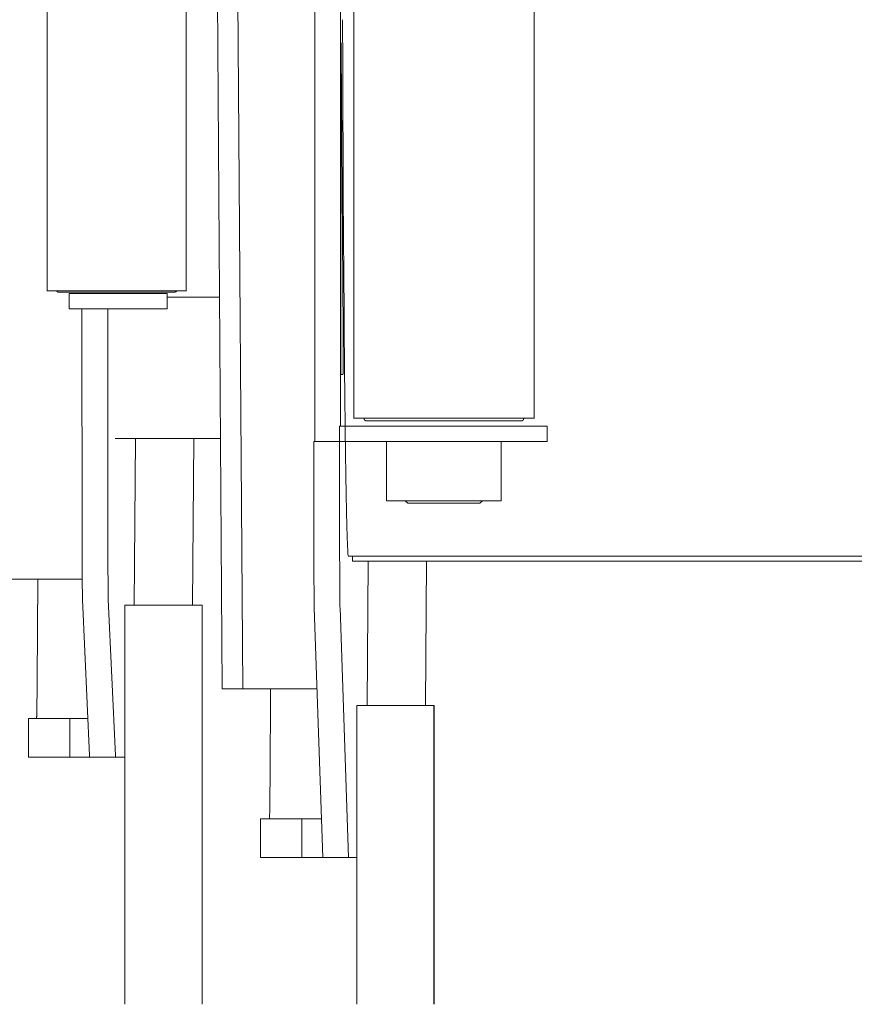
# Model space of a CAD drawing. Extents: x 0 to 59450, y 0 to 42050.
# Tile 99 of 256: x 25162 to 25486, y 7063 to 7445. Entities that reach past the tile are written whole.
import ezdxf

# ---------------------------------------------------------------- set-up
doc = ezdxf.new("R2010")
doc.units = 0
doc.header["$LTSCALE"] = 20
doc.header["$MEASUREMENT"] = 0
doc.layers.get('0').update_dxf_attribs({"linetype": 'CONTINUOUS'})
doc.layers.get('Defpoints').update_dxf_attribs({"linetype": 'CONTINUOUS'})
doc.dimstyles.new('DXF001', dxfattribs={"dimtxt": 3.1, "dimasz": 2, "dimexe": 2, "dimexo": 0.8, "dimgap": 0.09, "dimtad": 1, "dimdsep": 46, "dimtxsty": 'STANDARD', "dimcen": 0.09, "dimazin": 2, "dimtfac": 0.645161, "dimtdec": 4, "dimtmove": 0, "dimatfit": 3, "dimfxl": 1, "dimtvp": 0.66129, "dimtolj": 1, "dimtzin": 0, "dimarcsym": 0})

# ---------------------------------------------------------------- blocks, each defined once
blk = doc.blocks.new('_OPEN')
at = {"color": 0, "linetype": 'ByBlock', "lineweight": -2}
for p, q in [((-1, 0.166667), (0, 0)), ((0, 0), (-1, -0.166667)), ((0, 0), (-1, 0))]:
    blk.add_line(p, q, dxfattribs=at)
blk = doc.blocks.new('*D30')
at = {"color": 0, "linetype": 'Continuous', "lineweight": -2}
for p, q in [((29198.94, 9314.54), (23516.2, 9314.54)), ((23518.2, 9312.54), (23518.2, 6317.04)), ((29202.69, 6315.04), (23516.2, 6315.04))]:
    blk.add_line(p, q, dxfattribs=at)
at = {"layer": 'Defpoints', "color": 0, "linetype": 'Continuous'}
for p in [(29199.74, 9314.54), (23518.2, 6315.04), (29203.49, 6315.04)]:
    blk.add_point(p, dxfattribs=at)
at = {"color": 0, "linetype": 'Continuous', "lineweight": -2, "xscale": 2, "yscale": 2, "zscale": 2}
for p, rotation in [((23518.2, 9314.54), 90), ((23518.2, 6315.04), 270)]:
    blk.add_blockref('_OPEN', p, dxfattribs=dict(at, rotation=rotation))
at = {"color": 0, "linetype": 'Continuous', "lineweight": 13, "insert": (23468.11, 7988.69), "char_height": 100, "attachment_point": 5, "rotation": 90}
blk.add_mtext('\\A1;\\A1;3000', dxfattribs=at)

msp = doc.modelspace()

# ---------------------------------------------------------------- linework, layer by layer
at = {"color": 3, "linetype": 'Continuous', "lineweight": 13}
for p, q in [((25276.982, 8139.274), (25276.982, 7281.274)), ((25286.982, 7287.274), (25286.982, 8133.274)), ((25292.121, 8130.374), (25292.121, 7290.174)), ((25362.121, 7290.174), (25362.121, 8130.374)), ((25173.075, 8089.874), (25173.075, 7339.674)), ((25227.075, 7339.674), (25227.075, 8089.874)), ((25239.077, 7469.774), (25241.064, 7185.274)), ((25249.063, 7185.274), (25247.077, 7469.774)), ((25287.837, 7427.36), (25287.772, 7445.041)), ((25287.193, 7436.116), (25287.197, 7436.091)), ((25287.13, 7431.056), (25287.132, 7431.472)), ((25287.132, 7431.472), (25287.134, 7431.875)), ((25287.134, 7431.875), (25287.136, 7432.265)), ((25287.136, 7432.265), (25287.138, 7432.639)), ((25287.138, 7432.639), (25287.141, 7432.998)), ((25287.141, 7432.998), (25287.143, 7433.339)), ((25287.143, 7433.339), (25287.145, 7433.661)), ((25287.145, 7433.661), (25287.148, 7433.965)), ((25287.148, 7433.965), (25287.151, 7434.249)), ((25287.151, 7434.249), (25287.153, 7434.512)), ((25287.153, 7434.512), (25287.156, 7434.755)), ((25287.156, 7434.755), (25287.159, 7434.977)), ((25287.226, 7434.85), (25287.228, 7434.648)), ((25287.236, 7433.861), (25287.241, 7433.19)), ((25287.241, 7433.191), (25288.001, 7324.345)), ((25287.121, 7427.018), (25287.122, 7427.474)), ((25287.122, 7427.931), (25287.123, 7428.389)), ((25287.122, 7427.474), (25287.122, 7427.931)), ((25287.123, 7428.389), (25287.124, 7428.846)), ((25287.124, 7428.846), (25287.125, 7429.3)), ((25287.125, 7429.3), (25287.126, 7429.749)), ((25287.126, 7429.749), (25287.127, 7430.193)), ((25287.127, 7430.193), (25287.129, 7430.629)), ((25287.129, 7430.629), (25287.13, 7431.056)), ((25287.121, 7426.567), (25287.121, 7427.018)), ((25287.121, 7426.119), (25287.121, 7426.567)), ((25287.122, 7317.274), (25287.122, 7426.12)), ((25287.91, 7409.986), (25287.837, 7427.36)), ((25287.989, 7393.02), (25287.91, 7409.986)), ((25288.076, 7376.669), (25287.989, 7393.02)), ((25288.169, 7360.98), (25288.076, 7376.669)), ((25288.267, 7346.033), (25288.169, 7360.98)), ((25288.372, 7331.869), (25288.267, 7346.033)), ((25173.075, 7339.774), (25227.075, 7339.774)), ((25173.075, 7339.774), (25227.075, 7339.774)), ((25177.075, 7339.774), (25176.955, 7339.631)), ((25223.44, 7339.774), (25223.423, 7339.745)), ((25222.575, 7339.274), (25177.575, 7339.274)), ((25181.67, 7338.774), (25181.67, 7332.774)), ((25186.635, 7338.774), (25181.67, 7338.774)), ((25212.635, 7338.774), (25186.635, 7338.774)), ((25217.669, 7338.774), (25212.635, 7338.774)), ((25219.652, 7338.774), (25217.669, 7338.774)), ((25219.652, 7338.774), (25219.652, 7332.774)), ((25240.002, 7337.274), (25219.652, 7337.274)), ((25181.67, 7332.774), (25186.635, 7332.774)), ((25186.635, 7332.774), (25186.713, 7241.549)), ((25186.635, 7332.774), (25212.635, 7332.774)), ((25196.713, 7241.549), (25196.635, 7332.774)), ((25212.635, 7332.774), (25217.669, 7332.774)), ((25217.669, 7332.774), (25219.652, 7332.774)), ((25288.481, 7318.592), (25288.372, 7331.869)), ((25288.001, 7324.344), (25288.003, 7324.02)), ((25288.003, 7324.02), (25288.005, 7323.679)), ((25288.005, 7323.679), (25288.007, 7323.321)), ((25288.007, 7323.321), (25288.009, 7322.946)), ((25288.009, 7322.946), (25288.011, 7322.554)), ((25288.011, 7322.554), (25288.012, 7322.148)), ((25288.012, 7322.148), (25288.014, 7321.728)), ((25288.014, 7321.728), (25288.015, 7321.295)), ((25288.015, 7321.295), (25288.016, 7320.85)), ((25288.016, 7320.85), (25288.018, 7320.395)), ((25287.121, 7316.174), (25287.121, 7317.272)), ((25288.018, 7320.395), (25288.019, 7319.932)), ((25288.019, 7319.932), (25288.019, 7319.462)), ((25288.019, 7319.462), (25288.02, 7318.986)), ((25288.02, 7318.986), (25288.021, 7318.506)), ((25288.021, 7318.506), (25288.021, 7318.024)), ((25288.021, 7318.024), (25288.021, 7317.542)), ((25288.021, 7317.542), (25288.021, 7317.061)), ((25288.021, 7317.061), (25288.021, 7316.584)), ((25287.122, 7315.329), (25287.121, 7316.174)), ((25287.123, 7314.773), (25287.122, 7315.329)), ((25287.124, 7314.335), (25287.123, 7314.773)), ((25287.125, 7313.854), (25287.124, 7314.335)), ((25287.127, 7313.346), (25287.125, 7313.854)), ((25287.128, 7312.857), (25287.127, 7313.346)), ((25287.13, 7312.383), (25287.128, 7312.857)), ((25288.015, 7313.037), (25288.013, 7312.632)), ((25288.016, 7313.447), (25288.015, 7313.037)), ((25288.017, 7313.864), (25288.016, 7313.447)), ((25288.018, 7314.293), (25288.017, 7313.864)), ((25288.019, 7314.733), (25288.018, 7314.293)), ((25288.02, 7315.184), (25288.019, 7314.733)), ((25288.021, 7316.111), (25288.02, 7315.644)), ((25288.02, 7315.644), (25288.02, 7315.184)), ((25288.021, 7316.584), (25288.021, 7316.111)), ((25287.132, 7311.917), (25287.13, 7312.383)), ((25287.134, 7311.462), (25287.132, 7311.917)), ((25287.137, 7311.024), (25287.134, 7311.462)), ((25287.139, 7310.603), (25287.137, 7311.024)), ((25287.142, 7310.203), (25287.139, 7310.603)), ((25287.145, 7309.823), (25287.142, 7310.203)), ((25287.148, 7309.467), (25287.145, 7309.823)), ((25287.991, 7309.096), (25287.989, 7308.827)), ((25287.994, 7309.385), (25287.991, 7309.096)), ((25287.997, 7309.692), (25287.994, 7309.385)), ((25287.999, 7310.015), (25287.997, 7309.692)), ((25288.002, 7310.354), (25287.999, 7310.015)), ((25288.004, 7310.707), (25288.002, 7310.354)), ((25288.006, 7311.073), (25288.004, 7310.707)), ((25288.008, 7311.45), (25288.006, 7311.073)), ((25288.01, 7311.836), (25288.008, 7311.45)), ((25288.012, 7312.23), (25288.01, 7311.836)), ((25288.013, 7312.632), (25288.012, 7312.23)), ((25287.192, 7307.274), (25287.188, 7307.285)), ((25287.951, 7307.274), (25287.191, 7307.274)), ((25287.989, 7308.827), (25287.986, 7308.577)), ((25292.121, 7290.274), (25362.121, 7290.274)), ((25296.122, 7290.272), (25296.122, 7290.248)), ((25286.633, 7281.274), (25286.633, 7287.274)), ((25286.633, 7287.274), (25346.631, 7287.274)), ((25357.121, 7289.274), (25297.121, 7289.274)), ((25357.121, 7289.274), (25297.121, 7289.274)), ((25346.631, 7287.274), (25366.771, 7287.274)), ((25357.12, 7289.275), (25357.144, 7289.275)), ((25366.771, 7287.274), (25367.238, 7287.274)), ((25367.238, 7281.274), (25367.238, 7287.274)), ((25199.567, 7282.38), (25240.386, 7282.38)), ((25206.953, 7217.774), (25207.404, 7282.38)), ((25230.052, 7282.38), (25229.601, 7217.774)), ((25276.668, 7238.281), (25276.633, 7281.274)), ((25276.633, 7281.274), (25286.633, 7281.274)), ((25286.633, 7281.274), (25286.667, 7238.281)), ((25346.631, 7281.274), (25286.633, 7281.274)), ((25304.871, 7281.274), (25304.871, 7268.36)), ((25366.771, 7281.274), (25346.631, 7281.274)), ((25349.371, 7259.284), (25349.371, 7281.274)), ((25367.238, 7281.274), (25366.771, 7281.274)), ((25304.871, 7268.36), (25304.871, 7258.274)), ((25349.371, 7258.274), (25349.371, 7259.284)), ((25304.871, 7258.274), (25349.371, 7258.274)), ((25312.12, 7258.272), (25313.121, 7257.272)), ((25341.121, 7257.274), (25313.121, 7257.274)), ((25341.122, 7257.272), (25342.122, 7258.272)), ((25186.715, 7241.55), (25186.716, 7240.547)), ((25186.716, 7240.547), (25186.717, 7239.54)), ((25196.716, 7239.263), (25196.713, 7241.55)), ((25186.717, 7239.54), (25186.719, 7238.529)), ((25186.719, 7238.529), (25186.721, 7237.516)), ((25186.721, 7237.516), (25186.723, 7236.505)), ((25186.723, 7236.505), (25186.725, 7235.5)), ((25196.719, 7237.516), (25196.716, 7239.263)), ((25196.722, 7236.381), (25196.719, 7237.516)), ((25196.724, 7235.5), (25196.722, 7236.381)), ((25276.671, 7236.053), (25276.668, 7238.279)), ((25286.667, 7238.279), (25286.668, 7237.303)), ((25286.668, 7237.303), (25286.669, 7236.323)), ((25290.108, 7236.775), (25289.984, 7237.188)), ((25290.108, 7236.774), (28972.067, 7236.774)), ((25291.624, 7234.774), (25291.624, 7236.774)), ((25186.725, 7235.5), (25186.728, 7234.503)), ((25186.728, 7234.503), (25186.731, 7233.517)), ((25186.731, 7233.517), (25186.735, 7232.546)), ((25186.735, 7232.546), (25186.738, 7231.592)), ((25196.727, 7234.535), (25196.724, 7235.5)), ((25196.73, 7233.517), (25196.727, 7234.535)), ((25196.734, 7232.538), (25196.73, 7233.517)), ((25196.737, 7231.592), (25196.734, 7232.538)), ((25276.673, 7234.353), (25276.671, 7236.053)), ((25276.676, 7233.248), (25276.673, 7234.353)), ((25276.678, 7232.39), (25276.676, 7233.248)), ((25286.669, 7236.323), (25286.67, 7235.338)), ((25286.67, 7235.338), (25286.672, 7234.353)), ((25286.672, 7234.353), (25286.674, 7233.369)), ((25286.674, 7233.369), (25286.677, 7232.39)), ((25742.261, 7234.774), (25291.623, 7234.774)), ((25297.712, 7234.774), (25297.34, 7178.774)), ((25320.355, 7234.774), (25319.984, 7178.774)), ((25186.738, 7231.592), (25186.743, 7230.659)), ((25186.743, 7230.659), (25186.747, 7229.749)), ((25186.747, 7229.749), (25186.752, 7228.867)), ((25186.752, 7228.867), (25186.757, 7228.014)), ((25196.741, 7230.661), (25196.737, 7231.592)), ((25196.746, 7229.749), (25196.741, 7230.661)), ((25196.751, 7228.867), (25196.746, 7229.749)), ((25196.756, 7228.014), (25196.751, 7228.867)), ((25276.681, 7231.449), (25276.678, 7232.39)), ((25276.684, 7230.456), (25276.681, 7231.449)), ((25276.687, 7229.5), (25276.684, 7230.456)), ((25276.69, 7228.575), (25276.687, 7229.5)), ((25286.677, 7232.39), (25286.679, 7231.418)), ((25286.679, 7231.418), (25286.682, 7230.456)), ((25286.682, 7230.456), (25286.686, 7229.508)), ((25286.686, 7229.508), (25286.689, 7228.575)), ((25158.996, 7227.774), (25186.758, 7227.774)), ((25169.249, 7188.418), (25169.524, 7227.774)), ((25186.757, 7228.014), (25186.762, 7227.194)), ((25186.762, 7227.194), (25186.767, 7226.408)), ((25186.767, 7226.408), (25186.773, 7225.66)), ((25186.773, 7225.66), (25186.779, 7224.95)), ((25186.779, 7224.95), (25186.785, 7224.282)), ((25196.761, 7227.194), (25196.756, 7228.014)), ((25196.766, 7226.408), (25196.761, 7227.194)), ((25196.772, 7225.66), (25196.766, 7226.408)), ((25196.778, 7224.95), (25196.772, 7225.66)), ((25196.784, 7224.282), (25196.778, 7224.95)), ((25276.694, 7227.663), (25276.69, 7228.575)), ((25276.698, 7226.768), (25276.694, 7227.663)), ((25276.703, 7225.899), (25276.698, 7226.768)), ((25276.708, 7225.057), (25276.703, 7225.899)), ((25276.713, 7224.245), (25276.708, 7225.057)), ((25286.689, 7228.575), (25286.693, 7227.661)), ((25286.693, 7227.661), (25286.697, 7226.768)), ((25286.697, 7226.768), (25286.702, 7225.899)), ((25286.702, 7225.899), (25286.707, 7225.057)), ((25286.707, 7225.057), (25286.712, 7224.245)), ((25186.785, 7224.282), (25186.792, 7223.656)), ((25186.792, 7223.656), (25186.798, 7223.076)), ((25186.798, 7223.076), (25186.805, 7222.537)), ((25186.819, 7221.601), (25186.825, 7221.227)), ((25196.791, 7223.656), (25196.784, 7224.282)), ((25276.718, 7223.463), (25276.713, 7224.245)), ((25276.723, 7222.716), (25276.718, 7223.463)), ((25276.729, 7222.004), (25276.723, 7222.716)), ((25276.735, 7221.331), (25276.729, 7222.004)), ((25276.741, 7220.695), (25276.735, 7221.331)), ((25286.712, 7224.245), (25286.717, 7223.463)), ((25286.717, 7223.463), (25286.722, 7222.717)), ((25286.722, 7222.717), (25286.728, 7222.004)), ((25286.728, 7222.004), (25286.734, 7221.33)), ((25286.734, 7221.33), (25286.74, 7220.695)), ((25186.86, 7219.887), (25189.597, 7159.359)), ((25196.859, 7219.886), (25196.852, 7220.061)), ((25199.597, 7159.359), (25196.86, 7219.887)), ((25233.275, 7217.774), (25203.276, 7217.774)), ((25203.276, 7217.774), (25203.276, 7062.774)), ((25233.275, 7062.774), (25233.275, 7217.774)), ((25233.31, 7217.774), (25233.275, 7217.774)), ((25233.31, 7062.774), (25233.31, 7217.774)), ((25276.747, 7220.1), (25276.741, 7220.695)), ((25286.74, 7220.695), (25286.746, 7220.102)), ((25286.746, 7220.102), (25286.752, 7219.546)), ((25286.765, 7218.564), (25286.771, 7218.167)), ((25276.807, 7216.64), (25276.8, 7216.856)), ((25280.11, 7119.774), (25276.806, 7216.639)), ((25286.806, 7216.639), (25290.11, 7119.774)), ((25169.235, 7186.653), (25169.229, 7185.801)), ((25169.242, 7187.526), (25169.235, 7186.653)), ((25169.248, 7188.419), (25169.242, 7187.526)), ((25169.207, 7183.38), (25169.2, 7182.623)), ((25169.215, 7184.164), (25169.207, 7183.38)), ((25169.222, 7184.971), (25169.215, 7184.164)), ((25169.229, 7185.801), (25169.222, 7184.971)), ((25241.064, 7185.274), (25249.063, 7185.274)), ((25249.063, 7185.274), (25277.876, 7185.274)), ((25259.884, 7185.274), (25259.652, 7150.321)), ((25169.161, 7179.246), (25169.153, 7178.659)), ((25169.169, 7179.863), (25169.161, 7179.246)), ((25169.177, 7180.51), (25169.169, 7179.863)), ((25169.185, 7181.187), (25169.177, 7180.51)), ((25169.193, 7181.891), (25169.185, 7181.187)), ((25169.2, 7182.623), (25169.193, 7181.891)), ((25169.144, 7178.103), (25169.136, 7177.58)), ((25169.153, 7178.659), (25169.144, 7178.103)), ((25323.273, 7178.774), (25293.274, 7178.774)), ((25293.274, 7178.774), (25293.274, 7062.774)), ((25323.273, 7062.774), (25323.273, 7178.774)), ((25323.308, 7178.774), (25323.273, 7178.774)), ((25323.308, 7062.774), (25323.308, 7178.774)), ((25165.95, 7158.774), (25165.95, 7173.774)), ((25181.977, 7173.774), (25165.95, 7173.774)), ((25188.945, 7173.774), (25181.977, 7173.774)), ((25181.977, 7173.774), (25181.977, 7158.774)), ((25181.977, 7158.774), (25165.95, 7158.774)), ((25189.649, 7158.774), (25181.977, 7158.774)), ((25189.607, 7159.149), (25189.605, 7159.177)), ((25189.649, 7158.775), (25189.648, 7158.775)), ((25199.65, 7158.774), (25189.65, 7158.774)), ((25199.598, 7159.36), (25199.6, 7159.322)), ((25200.112, 7158.774), (25199.65, 7158.774)), ((25203.277, 7158.774), (25200.112, 7158.774)), ((25259.639, 7148.454), (25259.632, 7147.553)), ((25259.645, 7149.377), (25259.639, 7148.454)), ((25259.652, 7150.32), (25259.645, 7149.377)), ((25259.61, 7144.988), (25259.603, 7144.184)), ((25259.618, 7145.818), (25259.61, 7144.988)), ((25259.625, 7146.673), (25259.618, 7145.818)), ((25259.632, 7147.553), (25259.625, 7146.673)), ((25259.571, 7141.253), (25259.563, 7140.597)), ((25259.579, 7141.941), (25259.571, 7141.253)), ((25259.587, 7142.66), (25259.579, 7141.941)), ((25259.595, 7143.408), (25259.587, 7142.66)), ((25259.603, 7144.184), (25259.595, 7143.408)), ((25259.537, 7138.824), (25259.528, 7138.301)), ((25259.545, 7139.381), (25259.537, 7138.824)), ((25259.554, 7139.973), (25259.545, 7139.381)), ((25259.563, 7140.597), (25259.554, 7139.973)), ((25255.948, 7134.774), (25271.975, 7134.774)), ((25255.948, 7119.774), (25255.948, 7134.774)), ((25271.975, 7134.774), (25271.975, 7119.774)), ((25271.975, 7134.774), (25279.597, 7134.774)), ((25271.975, 7119.774), (25255.948, 7119.774)), ((25293.274, 7119.774), (25271.975, 7119.774))]:
    msp.add_line(p, q, dxfattribs=at)
for centre, radius, start, end in [((25436.302, 7432.855), 149.158, 179.10771, 179.18507), ((25402.698, 7433.346), 115.551, 179.00224, 179.09168), ((25371.369, 7433.88), 84.217, 178.88379, 178.994), ((25347.285, 7434.344), 60.128, 178.7417, 178.87941), ((25328.412, 7434.753), 41.252, 178.55679, 178.73299), ((25312.759, 7435.128), 25.594, 178.27501, 178.51478), ((25301.528, 7435.448), 14.359, 177.85489, 178.20294), ((25294.144, 7435.7), 6.97, 177.1131, 177.65327), ((25289.781, 7435.839), 2.607, 174.3476, 175.32424), ((25287.74, 7436.029), 0.557, 170.88352, 173.09714), ((25287.185, 7436.099), 0.0183, 64.00009, 74.05292), ((25286.834, 7436.044), 0.366, 359.8457, 367.34281), ((25285.149, 7435.921), 2.054, 1.40208, 3.39978), ((25281.156, 7435.669), 6.055, 1.97321, 2.86922), ((25274.213, 7435.489), 13, 1.18957, 1.71184), ((25262.674, 7435.16), 24.543, 1.07251, 1.39746), ((25245.451, 7434.493), 41.777, 1.3264, 1.54533), ((25227.693, 7434.402), 59.533, 0.84033, 1.01835), ((25210.023, 7434.079), 77.206, 0.72989, 0.88762), ((25160.382, 7433.162), 126.856, 0.76265, 0.85844), ((25122.91, 7432.823), 164.328, 0.53398, 0.6364), ((25069.906, 7431.905), 217.339, 0.51559, 0.64566), ((25177.071, 7339.532), 0.181, 176.17763, 183.82237), ((25179.533, 7337.674), 3.237, 142.80582, 144.72235), ((25222.569, 7340.261), 0.994, 312.98431, 314.9867), ((25222.567, 7340.29), 1.017, 313.91383, 315.90253), ((25222.568, 7340.289), 1.015, 315.89002, 317.87216), ((25222.568, 7340.26), 0.996, 319.11203, 321.08431), ((25222.566, 7340.292), 1.018, 319.73428, 321.68922), ((25222.555, 7340.272), 1.014, 322.96355, 324.88247), ((25222.568, 7340.295), 1.018, 323.40866, 325.3414), ((25222.594, 7340.252), 0.972, 326.5624, 328.53975), ((25176.903, 7339.526), 0.0138, 209.47441, 339.17227), ((25176.991, 7339.659), 0.157, 241.53219, 248.0035), ((25176.923, 7339.498), 0.0184, 6.39374, 59.63945), ((25176.699, 7339.229), 0.363, 45.67837, 48.27149), ((25176.992, 7339.532), 0.0583, 228.08374, 244.66845), ((25177.279, 7339.884), 0.512, 232.33431, 234.15189), ((25176.796, 7339.194), 0.332, 53.28122, 56.24183), ((25177.766, 7340.502), 1.297, 233.4572, 234.16899), ((25177.285, 7339.861), 0.496, 235.83758, 237.77011), ((25177.543, 7340.185), 0.909, 234.92678, 235.92161), ((25177.772, 7340.597), 1.379, 237.65159, 238.33764), ((25177.584, 7340.291), 1.02, 238.30623, 239.22614), ((25177.543, 7340.216), 0.934, 239.02204, 240.01825), ((25177.573, 7340.261), 0.989, 239.81885, 240.75311), ((25177.584, 7340.336), 1.059, 242.21958, 243.13264), ((25177.576, 7340.254), 0.983, 241.39049, 242.31595), ((25177.573, 7340.244), 0.973, 242.15799, 243.08661), ((25177.575, 7340.305), 1.028, 244.55352, 245.47544), ((25177.576, 7340.301), 1.026, 245.34467, 246.26338), ((25177.575, 7340.235), 0.964, 244.70436, 245.62085), ((25177.575, 7340.293), 1.017, 246.98792, 247.90259), ((25177.575, 7340.29), 1.015, 247.84195, 248.75294), ((25177.575, 7340.287), 1.012, 248.67218, 249.58079), ((25177.575, 7340.222), 0.951, 248.24172, 249.14671), ((25177.575, 7340.282), 1.008, 250.36083, 251.26338), ((25177.575, 7340.281), 1.007, 251.25338, 252.15196), ((25177.575, 7340.279), 1.005, 252.1197, 253.01572), ((25177.574, 7340.279), 1.005, 253.03015, 253.92212), ((25177.575, 7340.278), 1.004, 253.8778, 254.76688), ((25177.574, 7340.279), 1.005, 254.80488, 255.68919), ((25177.575, 7340.278), 1.004, 255.63067, 256.51265), ((25177.574, 7340.278), 1.004, 256.57157, 257.45036), ((25177.575, 7340.28), 1.006, 257.41094, 258.2848), ((25177.576, 7340.288), 1.014, 258.33138, 259.19571), ((25177.574, 7340.281), 1.007, 259.21415, 260.08206), ((25177.572, 7340.2), 0.927, 259.39623, 260.27512), ((25177.575, 7340.293), 1.019, 260.96807, 261.82101), ((25177.584, 7340.363), 1.09, 261.85733, 262.65325), ((25177.572, 7340.271), 0.997, 262.64781, 263.51604), ((25177.557, 7340.123), 0.848, 263.43977, 264.45872), ((25177.581, 7340.303), 1.03, 264.10073, 264.88343), ((25177.714, 7341.811), 2.544, 264.92895, 265.22287), ((25177.561, 7340.13), 0.855, 266.06531, 267.1388), ((25177.557, 7340.059), 0.784, 267.11603, 268.94358), ((25177.606, 7341.295), 2.021, 268.22162, 269.12893), ((25222.499, 7341.292), 2.02, 272.14352, 274.30298), ((25222.616, 7340.062), 0.785, 272.547, 276.87098), ((25222.607, 7340.142), 0.865, 276.81632, 279.35944), ((25222.263, 7341.67), 2.431, 281.51675, 282.23939), ((25222.559, 7340.312), 1.04, 282.13502, 284.00127), ((25222.617, 7340.136), 0.856, 283.11999, 285.53722), ((25222.58, 7340.261), 0.986, 285.63752, 287.69912), ((25222.552, 7340.327), 1.058, 288.05041, 289.94086), ((25222.571, 7340.276), 1.003, 289.90403, 291.92181), ((25222.581, 7340.264), 0.988, 291.64225, 293.71578), ((25222.574, 7340.294), 1.018, 293.4385, 295.47819), ((25222.571, 7340.259), 0.989, 296.50547, 298.53065), ((25222.572, 7340.299), 1.024, 297.39252, 299.42872), ((25222.574, 7340.259), 0.988, 300.47458, 302.51425), ((25222.571, 7340.281), 1.008, 301.99379, 304.02709), ((25222.571, 7340.275), 1.003, 304.21549, 306.24451), ((25222.57, 7340.298), 1.022, 305.52798, 307.55146), ((25222.571, 7340.265), 0.996, 308.68314, 310.7022), ((25222.569, 7340.291), 1.017, 309.81239, 311.82219), ((35434.758, 7405.873), 10146.652, 180.4928608, 180.5627424), ((25557.821, 7311.749), 270.682, 180.48306, 180.55328), ((25499.142, 7311.066), 212, 180.52181, 180.60432), ((25446.993, 7310.409), 159.847, 180.56613, 180.66613), ((25404.387, 7310.295), 117.243, 180.85244, 180.97502), ((25368.722, 7309.284), 81.567, 180.69101, 180.84793), ((25341.588, 7309.098), 54.433, 181.07524, 181.2801), ((25320.479, 7308.397), 33.315, 180.88504, 181.17241), ((25305.887, 7308.186), 18.722, 181.43985, 181.86444), ((25296.254, 7307.764), 9.081, 181.18239, 181.88876), ((25290.859, 7307.596), 3.684, 182.04475, 183.36352), ((25288.082, 7307.395), 0.901, 180.96711, 184.77682), ((25287.227, 7307.306), 0.0448, 161.81594, 207.98224), ((25285.253, 7307.557), 2.713, 354.00655, 355.64603), ((25283.547, 7307.696), 4.424, 355.5306, 356.67371), ((25270.219, 7308.031), 17.755, 358.09213, 358.40927), ((25204.851, 7309.763), 83.146, 358.46641, 358.5457), ((25238.674, 7308.779), 49.309, 358.69065, 358.85331), ((25228.298, 7308.971), 59.687, 358.86902, 359.02579), ((25187.793, 7310.208), 100.208, 358.7123, 358.81844), ((25141.793, 7310.366), 146.204, 359.12836, 359.20941), ((25109.226, 7310.806), 178.774, 359.21237, 359.28573), ((33235.42, 7383.561), 7947.201, 180.5576245, 180.6397337), ((31280.678, 7359.288), 5992.311, 180.6163447, 180.7158632), ((25297.083, 7290.277), 0.962, 181.69639, 183.11556), ((25297.122, 7290.254), 0.999, 181.69589, 183.07401), ((25297.137, 7290.272), 1.016, 184.04426, 185.41242), ((25297.125, 7290.287), 1.005, 186.32442, 187.72284), ((25297.123, 7290.261), 1, 186.28302, 187.69605), ((25297.124, 7290.276), 1.003, 188.52367, 189.94745), ((25297.127, 7290.291), 1.008, 190.73252, 192.1639), ((25297.124, 7290.264), 1, 190.69806, 192.14432), ((25297.125, 7290.277), 1.005, 192.87304, 194.32805), ((25297.124, 7290.251), 0.997, 192.85612, 194.32386), ((25297.125, 7290.263), 1.001, 195.01839, 196.49383), ((25297.123, 7290.275), 1.003, 197.15521, 198.64273), ((25297.125, 7290.287), 1.008, 199.25811, 200.75276), ((25297.123, 7290.26), 0.997, 199.33492, 200.84051), ((25297.125, 7290.272), 1.003, 201.43931, 202.95129), ((25297.123, 7290.282), 1.006, 203.5588, 205.08057), ((25297.124, 7290.257), 0.997, 203.69811, 205.2255), ((25357.121, 7290.255), 0.992, 334.76229, 336.29624), ((25357.123, 7290.28), 1.001, 334.92414, 336.45415), ((25357.123, 7290.269), 0.995, 337.04285, 338.56655), ((25357.124, 7290.295), 1.005, 337.1287, 338.64366), ((25357.119, 7290.248), 0.993, 341.30482, 342.80229), ((25357.126, 7290.272), 0.994, 341.36354, 342.86556), ((25357.141, 7290.294), 0.986, 341.40309, 342.92034), ((25357.124, 7290.25), 0.991, 345.64706, 347.12013), ((25357.068, 7290.291), 1.055, 345.6105, 346.9863), ((25357.141, 7290.258), 0.977, 347.91742, 349.40971), ((25357.265, 7290.256), 0.855, 348.01206, 349.74947), ((25357.092, 7290.286), 1.03, 349.80684, 351.15166), ((25355.787, 7290.462), 2.346, 351.80205, 352.33286), ((25357.253, 7290.257), 0.867, 352.81893, 354.63435), ((25357.343, 7290.234), 0.775, 355.70567, 358.77877), ((25356.108, 7290.319), 2.012, 357.11153, 358.65255), ((25297.123, 7290.305), 1.017, 207.71499, 209.25095), ((25297.125, 7290.28), 1.006, 207.94486, 209.48562), ((25297.124, 7290.254), 0.993, 208.21834, 209.76637), ((25297.124, 7290.266), 0.999, 210.37658, 211.92855), ((25297.123, 7290.278), 1.005, 212.51567, 214.07354), ((25297.124, 7290.291), 1.013, 214.66066, 216.22159), ((25297.124, 7290.267), 0.999, 215.12113, 216.68658), ((25297.124, 7290.281), 1.007, 217.30455, 218.87211), ((25297.124, 7290.258), 0.993, 217.87452, 219.44509), ((25297.125, 7290.309), 1.027, 221.62456, 223.19643), ((25297.124, 7290.252), 0.988, 220.77661, 222.35017), ((25297.124, 7290.268), 0.999, 223.04645, 224.6201), ((25297.124, 7290.285), 1.011, 225.30778, 226.8816), ((25297.124, 7290.302), 1.023, 227.544, 229.11783), ((25297.123, 7290.248), 0.982, 227.06807, 228.64174), ((25297.122, 7290.303), 1.024, 230.71256, 232.28614), ((25297.121, 7290.25), 0.982, 230.43798, 232.00988), ((25297.121, 7290.27), 0.998, 232.76377, 234.33438), ((25297.12, 7290.293), 1.015, 235.10281, 236.67044), ((25297.119, 7290.278), 1.003, 236.24595, 237.81146), ((25297.119, 7290.266), 0.993, 237.45661, 239.01756), ((25297.118, 7290.254), 0.982, 238.68041, 240.23838), ((25297.118, 7290.281), 1.005, 241.03999, 242.59224), ((25297.118, 7290.271), 0.996, 242.31817, 243.86624), ((25297.117, 7290.263), 0.989, 243.72488, 245.26505), ((25297.117, 7290.292), 1.015, 245.94482, 247.48109), ((25297.116, 7290.248), 0.974, 246.51352, 248.04348), ((25297.116, 7290.281), 1.005, 248.75371, 250.27492), ((25297.118, 7290.245), 0.972, 249.47044, 250.97408), ((25297.115, 7290.272), 0.997, 251.62606, 253.13424), ((25297.11, 7290.255), 0.979, 253.12956, 254.653), ((25297.117, 7290.276), 1.001, 254.57899, 256.05801), ((25297.13, 7290.297), 1.025, 255.63317, 257.01447), ((25297.111, 7290.252), 0.977, 257.5229, 259.02107), ((25297.086, 7290.145), 0.867, 259.26585, 261.00998), ((25297.126, 7290.306), 1.032, 260.23477, 261.58468), ((25297.324, 7291.542), 2.284, 261.20284, 261.73563), ((25297.092, 7290.13), 0.853, 263.50445, 265.32654), ((25297.087, 7290.058), 0.782, 265.2964, 268.3802), ((25297.165, 7291.277), 2.003, 267.13765, 268.68374), ((25357.124, 7290.209), 0.934, 271.21178, 272.62311), ((25357.123, 7290.321), 1.046, 272.42837, 273.79927), ((25357.121, 7290.288), 1.013, 273.98809, 275.3495), ((25357.122, 7290.268), 0.994, 275.43976, 276.83171), ((25357.122, 7290.301), 1.026, 276.61326, 278.02023), ((25357.121, 7290.297), 1.022, 278.06809, 279.48623), ((25357.121, 7290.255), 0.981, 279.90654, 281.33278), ((25357.12, 7290.29), 1.015, 281.00722, 282.44881), ((25357.121, 7290.289), 1.014, 282.42307, 283.87395), ((25357.12, 7290.286), 1.011, 283.94944, 285.41356), ((25357.12, 7290.287), 1.013, 285.37252, 286.84492), ((25357.12, 7290.287), 1.012, 286.87732, 288.36237), ((25357.12, 7290.29), 1.015, 288.29827, 289.79108), ((25357.12, 7290.253), 0.981, 290.51215, 292.01651), ((25357.119, 7290.297), 1.021, 291.14443, 292.65582), ((25357.12, 7290.263), 0.99, 293.38737, 294.9092), ((25357.12, 7290.308), 1.031, 293.84372, 295.37184), ((25357.12, 7290.277), 1.003, 296.13912, 297.67647), ((25357.12, 7290.286), 1.011, 297.41247, 298.95531), ((25357.12, 7290.258), 0.987, 299.76522, 301.31599), ((25357.12, 7290.269), 0.997, 300.98522, 302.5406), ((25357.12, 7290.28), 1.006, 302.19034, 303.75226), ((25357.12, 7290.294), 1.017, 303.33053, 304.89621), ((25357.12, 7290.27), 0.998, 305.66547, 307.23638), ((25357.121, 7290.285), 1.009, 306.69486, 308.26844), ((25357.121, 7290.265), 0.993, 309.01711, 310.59403), ((25357.121, 7290.281), 1.006, 309.96862, 311.5478), ((25357.121, 7290.262), 0.991, 312.26949, 313.85205), ((25357.121, 7290.281), 1.006, 313.11443, 314.69619), ((25357.119, 7290.266), 0.996, 315.37791, 316.95554), ((25357.117, 7290.288), 1.012, 316.10771, 317.68147), ((25357.115, 7290.274), 1.004, 318.34302, 319.91216), ((25357.116, 7290.259), 0.995, 320.55653, 322.12385), ((25357.116, 7290.281), 1.008, 321.12839, 322.69495), ((25357.117, 7290.267), 0.999, 323.31341, 324.87888), ((25357.117, 7290.29), 1.012, 323.77787, 325.33989), ((25357.118, 7290.277), 1.004, 325.92557, 327.48521), ((25357.119, 7290.265), 0.997, 328.06992, 329.62495), ((25357.12, 7290.289), 1.009, 328.39694, 329.9489), ((25357.12, 7290.278), 1.003, 330.51169, 332.05783), ((25357.122, 7290.266), 0.996, 332.62576, 334.16764), ((29683.774, 7338.454), 4395.272, 180.704386, 180.826371), ((28346.899, 7317.13), 3058.229, 180.788124, 180.944275), ((27329.637, 7299.078), 2040.807, 180.908209, 181.112054), ((26538.291, 7282.203), 1249.284, 181.042619, 181.328557), ((25991.274, 7268.283), 702.093, 181.227907, 181.650327), ((25630.028, 7256.494), 340.659, 181.41817, 182.12082), ((25427.726, 7247.942), 138.184, 181.68171, 182.9932), ((25323.552, 7241.532), 33.83, 181.36397, 185.1503), ((25291.47, 7237.991), 1.689, 162.62834, 208.38505), ((25511.5, 7226.861), 324.724, 180.76299, 180.8507), ((25491.794, 7226.677), 305.017, 180.87103, 180.95361), ((25341.99, 7223.911), 155.188, 180.991, 181.1306), ((25659.763, 7228.144), 462.994, 180.55537, 180.62731), ((25560.885, 7227.549), 364.116, 180.704, 180.78857), ((25478.273, 7225.733), 281.488, 180.65039, 180.7503), ((25405.985, 7225.108), 209.197, 180.83856, 180.96067), ((25347.806, 7224.052), 151.009, 180.9303, 181.08158), ((25301.135, 7223.091), 104.328, 181.0373, 181.23148), ((25258.8, 7222.698), 71.991, 181.47215, 181.83112), ((25287.321, 7223.285), 100.518, 181.64592, 181.93761), ((25266.75, 7222.29), 69.934, 181.18147, 181.43287), ((25238.654, 7221.524), 41.827, 181.34547, 181.70564), ((25218.809, 7220.875), 21.972, 181.55515, 182.12381), ((25720.584, 7224.626), 443.86, 180.58422, 180.65579), ((25630.815, 7224.134), 354.091, 180.74253, 180.82531), ((25550.172, 7222.289), 273.431, 180.68218, 180.78067), ((25483.323, 7221.742), 206.582, 180.88158, 180.99984), ((25427.849, 7220.697), 151.098, 180.97062, 181.11637), ((25385.317, 7219.494), 108.551, 180.91906, 181.0989), ((25348.12, 7218.931), 71.35, 181.21895, 181.45946), ((25690.292, 7224.728), 403.574, 180.73577, 180.80947), ((25677.747, 7223.867), 391.018, 180.70937, 180.77714), ((25499.435, 7221.557), 212.691, 180.9133, 181.0248), ((25395.697, 7220.038), 108.944, 181.20163, 181.47213), ((25456.305, 7221.181), 169.561, 181.3322, 181.53481), ((25319.599, 7218.15), 42.819, 181.38745, 181.73162), ((25030.129, 7179.18), 139.014, 358.33284, 358.46562), ((24998.34, 7179.46), 170.8, 358.65717, 358.77703), ((24953.915, 7180.966), 215.248, 358.62851, 358.73255), ((24892.501, 7182.274), 276.676, 358.74323, 358.83129), ((24823.602, 7182.897), 345.574, 358.96101, 359.03694), ((24751.204, 7184.986), 417.997, 358.91731, 358.98469), ((25166.462, 7174.264), 2.588, 349.04799, 351.85024), ((25164.999, 7174.398), 4.056, 352.90652, 354.90223), ((25152.606, 7175.175), 16.472, 356.04112, 356.58181), ((25082.98, 7178.1), 86.158, 357.40093, 357.52102), ((25123.216, 7176.37), 45.884, 357.5058, 357.779), ((25114.224, 7176.659), 54.881, 357.84151, 358.10735), ((25075.267, 7177.913), 93.858, 358.12732, 358.30375), ((25233.204, 7161.404), 43.656, 182.68375, 182.79362), ((25203.538, 7159.919), 13.953, 182.63718, 182.89256), ((25202.115, 7159.856), 12.529, 182.93558, 183.10905), ((25202.005, 7159.978), 12.426, 183.8224, 183.95832), ((25198.409, 7159.393), 8.804, 181.77728, 181.97601), ((25198.369, 7159.694), 8.78, 183.94842, 184.13363), ((25197.801, 7159.668), 8.212, 184.23495, 184.41988), ((25196.253, 7159.546), 6.659, 184.40708, 184.62563), ((25195.114, 7159.452), 5.516, 184.59833, 184.85057), ((25194.326, 7159.18), 4.712, 182.3703, 182.64803), ((25193.562, 7159.318), 3.959, 185.1583, 185.47079), ((25192.851, 7159.251), 3.245, 185.48382, 185.84174), ((25192.235, 7159.188), 2.626, 185.82994, 186.24485), ((25191.718, 7159.131), 2.105, 186.25343, 186.73467), ((25191.266, 7158.977), 1.641, 183.23028, 183.79968), ((25190.889, 7159.029), 1.271, 187.27987, 187.95962), ((25190.572, 7158.984), 0.951, 187.90757, 188.73973), ((25190.318, 7158.944), 0.694, 188.69771, 189.72924), ((25190.112, 7158.865), 0.48, 184.50831, 185.83379), ((25189.955, 7158.877), 0.326, 190.76754, 192.50972), ((25189.837, 7158.849), 0.205, 192.13621, 194.55688), ((25189.756, 7158.827), 0.12, 193.99684, 197.50935), ((25189.701, 7158.798), 0.0602, 186.95858, 192.57321), ((25189.669, 7158.794), 0.0286, 199.19743, 209.01266), ((25189.654, 7158.785), 0.0108, 202.02775, 222.14433), ((25189.65, 7158.779), 0.00413, 207.76371, 246.39064), ((25222.098, 7159.91), 22.506, 181.49717, 181.59163), ((25219.901, 7160.402), 20.331, 183.14975, 183.25072), ((25217.829, 7160.288), 18.256, 183.2616, 183.37012), ((25215.903, 7159.689), 16.305, 181.66743, 181.78411), ((25214.107, 7160.074), 14.528, 183.52107, 183.64724), ((25212.461, 7159.974), 12.88, 183.6713, 183.80771), ((25210.93, 7159.876), 11.346, 183.8267, 183.97517), ((25209.543, 7159.43), 9.936, 181.96387, 182.12549), ((25208.253, 7159.695), 8.664, 184.19039, 184.36766), ((25207.095, 7159.611), 7.503, 184.4049, 184.59948), ((25206.035, 7159.529), 6.439, 184.63237, 184.84773), ((25205.096, 7159.214), 5.482, 182.39209, 182.63063), ((25204.235, 7159.381), 4.634, 185.17601, 185.44326), ((25203.473, 7159.312), 3.869, 185.50983, 185.81015), ((25202.808, 7159.248), 3.201, 185.87046, 186.21067), ((25202.242, 7159.042), 2.62, 183.06504, 183.44994), ((25201.708, 7159.132), 2.095, 186.77946, 187.22794), ((25201.24, 7159.076), 1.624, 187.34848, 187.88094), ((25200.906, 7159.033), 1.288, 188.02258, 188.63673), ((25200.673, 7159.002), 1.053, 188.88119, 189.56046), ((25200.334, 7158.885), 0.701, 184.7127, 185.62011), ((25200.042, 7158.894), 0.414, 190.90342, 192.28093), ((25199.983, 7158.884), 0.354, 192.70988, 194.10589), ((25200.341, 7158.996), 0.728, 195.79205, 196.36026), ((25199.767, 7158.83), 0.131, 197.17218, 199.92829), ((25199.677, 7158.8), 0.0359, 204.32229, 214.14931), ((25199.672, 7158.797), 0.0305, 214.39101, 226.04911), ((25072.065, 7141.191), 187.484, 358.58616, 358.70241), ((25023.335, 7142.263), 236.226, 358.71007, 358.81099), ((24956.051, 7143.622), 303.524, 358.81807, 358.90352), ((24880.639, 7145.054), 378.949, 358.9052, 358.9789), ((25256.613, 7135.282), 2.833, 349.64296, 352.35854), ((25255.001, 7135.454), 4.454, 352.91732, 354.84897), ((25241.398, 7136.231), 18.077, 356.26864, 356.79238), ((25165.409, 7139.235), 94.124, 357.5546, 357.67153), ((25209.129, 7137.475), 50.368, 357.65167, 357.91645), ((25199.212, 7138.004), 60.298, 357.75649, 358.01399), ((25156.473, 7139.083), 103.049, 358.23785, 358.40888), ((25106.963, 7140.398), 152.577, 358.43182, 358.5606)]:
    msp.add_arc(centre, radius, start, end, dxfattribs=at)

# ---------------------------------------------------------------- dimensions: what is measured, and where the dimension line sits
at = {"linetype": 'Continuous', "lineweight": 13}
dim = msp.add_linear_dim(base=(23518.199, 6315.036), p1=(29199.739, 9314.536), p2=(29203.486, 6315.036), angle=90, text='\\A1;3000', dimstyle='DXF001', override={"dimtxt": 100, "dimasz": 2, "dimblk1": 'OPEN', "dimblk2": 'OPEN', "dimsah": 1}, dxfattribs=at)
dim.commit()
dim.dimension.update_dxf_attribs({"geometry": '*D30', "text_midpoint": (23518.199, 7988.686), "dimtype": 160})

doc.saveas('drawing.dxf')
